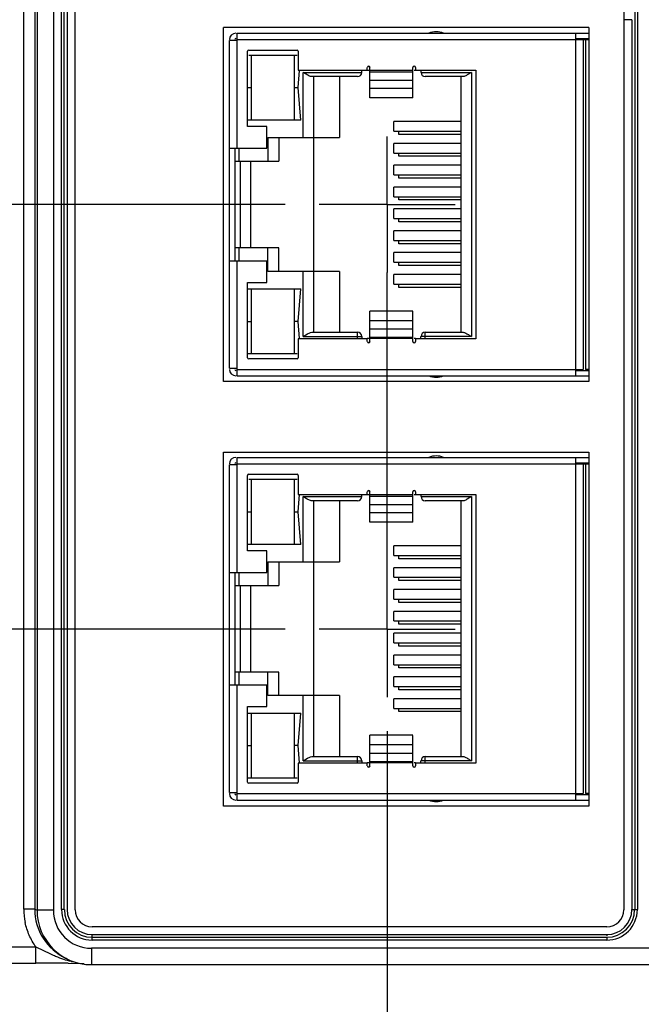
# Model space of a CAD drawing. Header units: inches. Extents: x 0 to 34, y 0 to 22.
# Tile 17 of 67: x 9 to 10.2, y 14.7 to 16.5. Entities that reach past the tile are written whole.
import ezdxf

# ---------------------------------------------------------------- set-up
doc = ezdxf.new("R2010")
doc.units = ezdxf.units.IN
doc.header["$LTSCALE"] = 1.87
doc.header["$MEASUREMENT"] = 0
doc.linetypes.add('CENTER', pattern=[0.6, 0.375, -0.075, 0.075, -0.075])
doc.layers.get('0').update_dxf_attribs({"linetype": 'CONTINUOUS'})
doc.layers.add('DEFAULT_1', color=7, linetype='CENTER')
doc.layers.add('DIMENSIONS', color=7, linetype='CONTINUOUS')
doc.styles.get("Standard").update_dxf_attribs({"font": 'txt', "width": 0.8})
doc.dimstyles.new('DIMSTYLE_1', dxfattribs={"dimtxt": 0.125, "dimasz": 0.18, "dimexe": 0.18, "dimexo": 0.0625, "dimgap": 0.09, "dimtad": 0, "dimtih": 1, "dimtoh": 1, "dimzin": 4, "dimdsep": 46, "dimtxsty": 'STANDARD', "dimblk": '_FILLED', "dimblk1": '_FILLED', "dimblk2": '_FILLED', "dimcen": 0.09, "dimadec": 0, "dimazin": 0, "dimtp": 0.01, "dimtm": 0.01, "dimtfac": 1, "dimtofl": 0, "dimtmove": 0, "dimatfit": 3, "dimldrblk": '_FILLED', "dimfxl": 1, "dimtolj": 1, "dimtzin": 4, "dimarcsym": 0})
doc.dimstyles.new('DIMSTYLE_2', dxfattribs={"dimtxt": 0.125, "dimasz": 0.18, "dimexe": 0.18, "dimexo": 0.0625, "dimgap": 0.09, "dimtad": 0, "dimtih": 1, "dimtoh": 1, "dimdec": 3, "dimzin": 4, "dimdsep": 46, "dimtxsty": 'STANDARD', "dimblk": '_FILLED', "dimblk1": '_FILLED', "dimblk2": '_FILLED', "dimcen": 0.09, "dimadec": 0, "dimazin": 0, "dimtp": 0.01, "dimtm": 0.01, "dimtfac": 1, "dimtdec": 3, "dimtofl": 0, "dimtmove": 0, "dimatfit": 3, "dimldrblk": '_FILLED', "dimfxl": 1, "dimtolj": 1, "dimtzin": 4, "dimarcsym": 0})

# ---------------------------------------------------------------- blocks, each defined once
blk = doc.blocks.new('*D18')
at = {"layer": 'DIMENSIONS', "color": 2, "linetype": 'CONTINUOUS'}
blk.add_line((9.6853, 15.208), (9.6853, 14.0749), dxfattribs=at)
at = {"layer": 'DIMENSIONS', "color": 2, "linetype": 'CONTINUOUS', "insert": (9.6228, 14.0124), "char_height": 0.125, "width": 1.125, "attachment_point": 3, "rotation": 90, "line_spacing_factor": 0.9}
blk.add_mtext('3.67{\\Ftxt.shx;\\W1.000000;\\H0.125000; }[93.3]', dxfattribs=at)
blk = doc.blocks.new('_FILLED')
at = {"color": 0, "linetype": 'BYBLOCK'}
blk.add_solid([(0, 0), (-1, 0.174), (-1, -0.174)], dxfattribs=at)
blk = doc.blocks.new('*D19')
at = {"layer": 'DIMENSIONS', "color": 2, "linetype": 'CONTINUOUS'}
blk.add_line((10.2943, 14.97), (10.2943, 14.0749), dxfattribs=at)
at = {"layer": 'DIMENSIONS', "color": 2, "linetype": 'CONTINUOUS', "insert": (10.2318, 14.0124), "char_height": 0.125, "width": 1.225, "attachment_point": 3, "rotation": 90, "line_spacing_factor": 0.9}
blk.add_mtext('4.28{\\Ftxt.shx;\\W1.000000;\\H0.125000; }[108.8]', dxfattribs=at)
blk = doc.blocks.new('*D20')
at = {"layer": 'DIMENSIONS', "color": 2, "linetype": 'CONTINUOUS'}
blk.add_line((10.8083, 14.968), (10.8083, 14.0749), dxfattribs=at)
at = {"layer": 'DIMENSIONS', "color": 2, "linetype": 'CONTINUOUS', "insert": (10.7458, 14.0124), "char_height": 0.125, "width": 1.225, "attachment_point": 3, "rotation": 90, "line_spacing_factor": 0.9}
blk.add_mtext('4.80{\\Ftxt.shx;\\W1.000000;\\H0.125000; }[121.8]', dxfattribs=at)
blk = doc.blocks.new('*D24')
at = {"layer": 'DIMENSIONS', "color": 2, "linetype": 'CONTINUOUS'}
blk.add_line((11.4433, 14.753), (11.4433, 14.0749), dxfattribs=at)
at = {"layer": 'DIMENSIONS', "color": 2, "linetype": 'CONTINUOUS', "insert": (11.3808, 14.0124), "char_height": 0.125, "width": 1.225, "attachment_point": 3, "rotation": 90, "line_spacing_factor": 0.9}
blk.add_mtext('5.43{\\Ftxt.shx;\\W1.000000;\\H0.125000; }[137.9]', dxfattribs=at)
blk = doc.blocks.new('*D25')
at = {"layer": 'DIMENSIONS', "color": 2, "linetype": 'CONTINUOUS'}
blk.add_line((16.2493, 15.239), (16.2493, 14.0749), dxfattribs=at)
at = {"layer": 'DIMENSIONS', "color": 2, "linetype": 'CONTINUOUS', "insert": (16.1868, 14.0124), "char_height": 0.125, "width": 1.125, "attachment_point": 3, "rotation": 90, "line_spacing_factor": 0.9}
blk.add_mtext('10.24{\\Ftxt.shx;\\W1.000000;\\H0.125000; }[260]', dxfattribs=at)
blk = doc.blocks.new('*D26')
at = {"layer": 'DIMENSIONS', "color": 2, "linetype": 'CONTINUOUS'}
blk.add_line((19.0763, 15.455), (19.0763, 14.0749), dxfattribs=at)
at = {"layer": 'DIMENSIONS', "color": 2, "linetype": 'CONTINUOUS', "insert": (19.0138, 14.0124), "char_height": 0.125, "width": 1.325, "attachment_point": 3, "rotation": 90, "line_spacing_factor": 0.9}
blk.add_mtext('13.06{\\Ftxt.shx;\\W1.000000;\\H0.125000; }[331.8]', dxfattribs=at)
blk = doc.blocks.new('*D27')
at = {"layer": 'DIMENSIONS', "color": 2, "linetype": 'CONTINUOUS'}
blk.add_line((20.1763, 15.455), (20.1763, 14.0749), dxfattribs=at)
at = {"layer": 'DIMENSIONS', "color": 2, "linetype": 'CONTINUOUS', "insert": (20.1138, 14.0124), "char_height": 0.125, "width": 1.325, "attachment_point": 3, "rotation": 90, "line_spacing_factor": 0.9}
blk.add_mtext('14.16{\\Ftxt.shx;\\W1.000000;\\H0.125000; }[359.8]', dxfattribs=at)
blk = doc.blocks.new('*D28')
at = {"layer": 'DIMENSIONS', "color": 2, "linetype": 'CONTINUOUS'}
blk.add_line((21.9073, 14.8083), (21.9073, 14.0749), dxfattribs=at)
at = {"layer": 'DIMENSIONS', "color": 2, "linetype": 'CONTINUOUS', "insert": (21.8448, 14.0124), "char_height": 0.125, "width": 1.325, "attachment_point": 3, "rotation": 90, "line_spacing_factor": 0.9}
blk.add_mtext('15.90{\\Ftxt.shx;\\W1.000000;\\H0.125000; }[403.7]', dxfattribs=at)
blk = doc.blocks.new('*D39')
at = {"layer": 'DIMENSIONS', "color": 2, "linetype": 'CONTINUOUS'}
for p, q in [((6.8658, 15.3956), (6.5699, 15.1009)), ((9.4977, 15.3956), (6.8658, 15.3956)), ((6.5699, 15.1009), (5.3248, 15.1009))]:
    blk.add_line(p, q, dxfattribs=at)
at = {"layer": 'DIMENSIONS', "color": 2, "linetype": 'CONTINUOUS', "insert": (5.2623, 15.1634), "char_height": 0.125, "width": 1.225, "attachment_point": 3, "line_spacing_factor": 0.9}
blk.add_mtext('.633{\\Ftxt.shx;\\W1.000000;\\H0.125000; }[16.09]', dxfattribs=at)
blk = doc.blocks.new('*D42')
at = {"layer": 'DIMENSIONS', "color": 2, "linetype": 'CONTINUOUS'}
for p, q in [((6.7945, 16.1766), (6.6198, 15.9993)), ((9.4977, 16.1766), (6.7945, 16.1766)), ((6.6198, 15.9993), (5.3248, 15.9993))]:
    blk.add_line(p, q, dxfattribs=at)
at = {"layer": 'DIMENSIONS', "color": 2, "linetype": 'CONTINUOUS', "insert": (5.2623, 16.0618), "char_height": 0.125, "width": 1.325, "attachment_point": 3, "line_spacing_factor": 0.9}
blk.add_mtext('1.414{\\Ftxt.shx;\\W1.000000;\\H0.125000; }[35.92]', dxfattribs=at)
blk = doc.blocks.new('*D44')
at = {"layer": 'DIMENSIONS', "color": 2, "linetype": 'CONTINUOUS'}
blk.add_line((9.3187, 17.0056), (5.3248, 17.0056), dxfattribs=at)
at = {"layer": 'DIMENSIONS', "color": 2, "linetype": 'CONTINUOUS', "insert": (5.2623, 17.0681), "char_height": 0.125, "width": 1.325, "attachment_point": 3, "line_spacing_factor": 0.9}
blk.add_mtext('2.243{\\Ftxt.shx;\\W1.000000;\\H0.125000; }[56.98]', dxfattribs=at)
blk = doc.blocks.new('*D46')
at = {"layer": 'DIMENSIONS', "color": 2, "linetype": 'CONTINUOUS'}
blk.add_line((10.1887, 18.0266), (5.3248, 18.0266), dxfattribs=at)
at = {"layer": 'DIMENSIONS', "color": 2, "linetype": 'CONTINUOUS', "insert": (5.2623, 18.0891), "char_height": 0.125, "width": 1.325, "attachment_point": 3, "line_spacing_factor": 0.9}
blk.add_mtext('3.264{\\Ftxt.shx;\\W1.000000;\\H0.125000; }[82.91]', dxfattribs=at)

msp = doc.modelspace()

# ---------------------------------------------------------------- linework, layer by layer
at = {"color": 7, "linetype": 'CONTINUOUS'}
for p, q in [((9.0178, 14.8811), (9.0178, 18.112)), ((9.0378, 18.112), (9.0378, 14.8811)), ((9.0421, 18.1142), (9.0421, 14.879)), ((9.0721, 18.1142), (9.0721, 14.879)), ((9.0871, 14.8802), (9.0871, 18.113)), ((9.0921, 14.8802), (9.0921, 18.113)), ((9.0973, 18.113), (9.0973, 14.8802)), ((9.1121, 14.8796), (9.1121, 18.1136)), ((10.1201, 18.1136), (10.1201, 14.8796)), ((10.1401, 18.113), (10.1401, 14.8802)), ((10.1451, 18.113), (10.1451, 14.8802)), ((10.1349, 16.5163), (10.1201, 16.5163)), ((10.1349, 16.5163), (10.1349, 14.8802)), ((9.3846, 15.8511), (9.3846, 16.5021)), ((10.0556, 16.5021), (9.3846, 16.5021)), ((10.0556, 16.5021), (10.0556, 15.8511)), ((9.3955, 15.8754), (9.3955, 16.4778)), ((9.4093, 16.4778), (9.3955, 16.4778)), ((9.4093, 16.4916), (9.4093, 16.2799)), ((9.4093, 16.4916), (10.0556, 16.4916)), ((9.4093, 16.4797), (10.0556, 16.4797)), ((10.0318, 15.8616), (10.0318, 16.4916)), ((10.0318, 16.4817), (10.0556, 16.4817)), ((10.0455, 16.4797), (10.0455, 15.8734)), ((10.0495, 16.4797), (10.0495, 15.8734)), ((9.429, 16.3199), (9.429, 16.4585)), ((9.431, 16.4605), (9.52, 16.4605)), ((9.5219, 16.4585), (9.5219, 16.4234)), ((9.431, 16.4514), (9.52, 16.4514)), ((9.4361, 16.3317), (9.4361, 16.4514)), ((9.5148, 16.4514), (9.5148, 16.3317)), ((9.5218, 16.3916), (9.5244, 16.4232)), ((9.5219, 16.4234), (9.6489, 16.4234)), ((9.531, 16.2996), (9.531, 16.4195)), ((9.531, 16.4195), (9.6389, 16.4195)), ((9.5351, 16.4169), (9.531, 16.4195)), ((9.6389, 16.4195), (9.6389, 16.4233)), ((9.6489, 16.4234), (9.6489, 16.4285)), ((9.6514, 16.4227), (9.6489, 16.4227)), ((9.6538, 16.3725), (9.6538, 16.4285)), ((9.6538, 16.4233), (9.7326, 16.4233)), ((9.6538, 16.4206), (9.7326, 16.4206)), ((9.7326, 16.3725), (9.7326, 16.4285)), ((9.7375, 16.4227), (9.735, 16.4227)), ((9.7375, 16.4285), (9.7375, 16.4234)), ((9.7375, 16.4234), (9.8483, 16.4234)), ((9.7475, 16.4233), (9.7475, 16.4195)), ((9.7475, 16.4195), (9.8404, 16.4195)), ((9.8404, 16.4195), (9.8326, 16.4147)), ((9.8404, 16.4195), (9.8404, 15.9337)), ((9.8483, 16.4234), (9.8483, 15.9297)), ((9.631, 16.4116), (9.5467, 16.4116)), ((9.5507, 15.9416), (9.5507, 16.4116)), ((9.5979, 16.4116), (9.5979, 16.2996)), ((9.6538, 16.4052), (9.7326, 16.4052)), ((9.8247, 16.4116), (9.7554, 16.4116)), ((9.8207, 16.4116), (9.8207, 15.9416)), ((9.8268, 16.412), (9.8247, 16.4116)), ((9.4292, 16.3916), (9.4361, 16.3916)), ((9.5148, 16.3916), (9.5218, 16.3916)), ((9.5267, 16.3317), (9.5218, 16.3916)), ((9.6538, 16.3903), (9.7326, 16.3903)), ((9.7326, 16.3725), (9.6538, 16.3725)), ((9.5267, 16.3317), (9.429, 16.3317)), ((9.6978, 16.3112), (9.6978, 16.329)), ((9.8207, 16.329), (9.6978, 16.329)), ((9.4644, 16.3199), (9.429, 16.3199)), ((9.4644, 16.2799), (9.4644, 16.3199)), ((9.6978, 16.3112), (9.8207, 16.3112)), ((9.7066, 16.3053), (9.7066, 16.3112)), ((9.4664, 16.2996), (9.4664, 16.2563)), ((9.4664, 16.2996), (9.5979, 16.2996)), ((9.4861, 16.2996), (9.4861, 16.2563)), ((9.8207, 16.3053), (9.7066, 16.3053)), ((9.3955, 16.2799), (9.4644, 16.2799)), ((9.4054, 16.2799), (9.4054, 16.0732)), ((9.4133, 16.2563), (9.4133, 16.2799)), ((9.6978, 16.2711), (9.6978, 16.2888)), ((9.8207, 16.2888), (9.6978, 16.2888)), ((9.4054, 16.2563), (9.4861, 16.2563)), ((9.4157, 16.0969), (9.4157, 16.2563)), ((9.4349, 16.0969), (9.4349, 16.2563)), ((9.6978, 16.2711), (9.8207, 16.2711)), ((9.7066, 16.2652), (9.7066, 16.2711)), ((9.8207, 16.2652), (9.7066, 16.2652)), ((9.6978, 16.2309), (9.6978, 16.2486)), ((9.8207, 16.2486), (9.6978, 16.2486)), ((9.6978, 16.2309), (9.8207, 16.2309)), ((9.7066, 16.225), (9.7066, 16.2309)), ((9.8207, 16.225), (9.7066, 16.225)), ((9.6978, 16.1908), (9.6978, 16.2085)), ((9.8207, 16.2085), (9.6978, 16.2085)), ((9.6978, 16.1908), (9.8207, 16.1908)), ((9.7066, 16.1849), (9.7066, 16.1908)), ((9.8207, 16.1849), (9.7066, 16.1849)), ((9.6978, 16.1506), (9.6978, 16.1683)), ((9.8207, 16.1683), (9.6978, 16.1683)), ((9.6978, 16.1506), (9.8207, 16.1506)), ((9.7066, 16.1447), (9.7066, 16.1506)), ((9.8207, 16.1447), (9.7066, 16.1447)), ((9.6978, 16.1105), (9.6978, 16.1282)), ((9.8207, 16.1282), (9.6978, 16.1282)), ((9.4861, 16.0969), (9.4054, 16.0969)), ((9.4133, 16.0732), (9.4133, 16.0969)), ((9.4664, 16.0536), (9.4664, 16.0969)), ((9.4861, 16.0536), (9.4861, 16.0969)), ((9.6978, 16.1105), (9.8207, 16.1105)), ((9.7066, 16.1045), (9.7066, 16.1105)), ((9.8207, 16.1045), (9.7066, 16.1045)), ((9.6978, 16.0703), (9.6978, 16.088)), ((9.8207, 16.088), (9.6978, 16.088)), ((9.3955, 16.0732), (9.4644, 16.0732)), ((9.4093, 16.0732), (9.4093, 15.8616)), ((9.4644, 16.0333), (9.4644, 16.0732)), ((9.6978, 16.0703), (9.8207, 16.0703)), ((9.7066, 16.0644), (9.7066, 16.0703)), ((9.8207, 16.0644), (9.7066, 16.0644)), ((9.5979, 16.0536), (9.4664, 16.0536)), ((9.531, 15.9337), (9.531, 16.0536)), ((9.5979, 16.0536), (9.5979, 15.9416)), ((9.6978, 16.0301), (9.6978, 16.0479)), ((9.8207, 16.0479), (9.6978, 16.0479)), ((9.429, 15.8947), (9.429, 16.0333)), ((9.429, 16.0333), (9.4644, 16.0333)), ((9.429, 16.0215), (9.5267, 16.0215)), ((9.4361, 15.9018), (9.4361, 16.0215)), ((9.5148, 16.0215), (9.5148, 15.9018)), ((9.5218, 15.9616), (9.5267, 16.0215)), ((9.6978, 16.0301), (9.8207, 16.0301)), ((9.7066, 16.0242), (9.7066, 16.0301)), ((9.8207, 16.0242), (9.7066, 16.0242)), ((9.6538, 15.9247), (9.6538, 15.9807)), ((9.7326, 15.9807), (9.6538, 15.9807)), ((9.7326, 15.9247), (9.7326, 15.9805)), ((9.4292, 15.9616), (9.4361, 15.9616)), ((9.5218, 15.9616), (9.5148, 15.9616)), ((9.5244, 15.9299), (9.5218, 15.9616)), ((9.7326, 15.9629), (9.6538, 15.9629)), ((9.531, 15.9337), (9.5388, 15.9385)), ((9.531, 15.9337), (9.6389, 15.9337)), ((9.5446, 15.9412), (9.5467, 15.9416)), ((9.5467, 15.9416), (9.631, 15.9416)), ((9.631, 15.9305), (9.631, 15.9416)), ((9.6389, 15.9337), (9.6389, 15.9305)), ((9.6489, 15.9305), (9.6514, 15.9305)), ((9.6538, 15.948), (9.7326, 15.948)), ((9.6538, 15.9326), (9.7326, 15.9326)), ((9.735, 15.9305), (9.7375, 15.9305)), ((9.7475, 15.9305), (9.7475, 15.9337)), ((9.8404, 15.9337), (9.7475, 15.9337)), ((9.7554, 15.9305), (9.7554, 15.9416)), ((9.7554, 15.9416), (9.8247, 15.9416)), ((9.8363, 15.9363), (9.8404, 15.9337)), ((9.5219, 15.9297), (9.5219, 15.8947)), ((9.6489, 15.9297), (9.5219, 15.9297)), ((9.6489, 15.9247), (9.6489, 15.9297)), ((9.7326, 15.9299), (9.6538, 15.9299)), ((9.7375, 15.9297), (9.7375, 15.9247)), ((9.8483, 15.9297), (9.7375, 15.9297)), ((9.52, 15.9018), (9.429, 15.9018)), ((9.52, 15.8927), (9.431, 15.8927)), ((9.3955, 15.8754), (9.4093, 15.8754)), ((9.4093, 15.8734), (10.0455, 15.8734)), ((9.4093, 15.8616), (10.0556, 15.8616)), ((10.0318, 15.8715), (10.0556, 15.8715)), ((10.0556, 15.8734), (10.0495, 15.8734)), ((10.0556, 15.8511), (9.3846, 15.8511)), ((9.3846, 15.0701), (9.3846, 15.7211)), ((9.3846, 15.7211), (10.0556, 15.7211)), ((10.0556, 15.7211), (10.0556, 15.0701)), ((9.3955, 15.0954), (9.3955, 15.6978)), ((9.4093, 15.6978), (9.3955, 15.6978)), ((9.4093, 15.7116), (9.4093, 15.4999)), ((9.4093, 15.7116), (10.0556, 15.7116)), ((9.4093, 15.6997), (10.0556, 15.6997)), ((10.0318, 15.0816), (10.0318, 15.7116)), ((10.0318, 15.7017), (10.0556, 15.7017)), ((10.0455, 15.6997), (10.0455, 15.0934)), ((10.0495, 15.6997), (10.0495, 15.0934)), ((9.429, 15.5399), (9.429, 15.6785)), ((9.431, 15.6805), (9.52, 15.6805)), ((9.5219, 15.6785), (9.5219, 15.6434)), ((9.431, 15.6714), (9.52, 15.6714)), ((9.4361, 15.5517), (9.4361, 15.6714)), ((9.5148, 15.6714), (9.5148, 15.5517)), ((9.5218, 15.6116), (9.5244, 15.6432)), ((9.5219, 15.6434), (9.6489, 15.6434)), ((9.6389, 15.6395), (9.6389, 15.6433)), ((9.6489, 15.6434), (9.6489, 15.6485)), ((9.6514, 15.6427), (9.6489, 15.6427)), ((9.6538, 15.5925), (9.6538, 15.6485)), ((9.6538, 15.6433), (9.7326, 15.6433)), ((9.7326, 15.5925), (9.7326, 15.6485)), ((9.7375, 15.6427), (9.735, 15.6427)), ((9.7375, 15.6485), (9.7375, 15.6434)), ((9.7375, 15.6434), (9.8483, 15.6434)), ((9.7475, 15.6433), (9.7475, 15.6395)), ((9.8483, 15.6434), (9.8483, 15.1497)), ((9.531, 15.5196), (9.531, 15.6395)), ((9.531, 15.6395), (9.6389, 15.6395)), ((9.5351, 15.6369), (9.531, 15.6395)), ((9.631, 15.6316), (9.5467, 15.6316)), ((9.5507, 15.1616), (9.5507, 15.6316)), ((9.5979, 15.6316), (9.5979, 15.5196)), ((9.6538, 15.6406), (9.7326, 15.6406)), ((9.6538, 15.6252), (9.7326, 15.6252)), ((9.7475, 15.6395), (9.8404, 15.6395)), ((9.8247, 15.6316), (9.7554, 15.6316)), ((9.8207, 15.6316), (9.8207, 15.1616)), ((9.8268, 15.632), (9.8247, 15.6316)), ((9.8404, 15.6395), (9.8326, 15.6347)), ((9.8404, 15.6395), (9.8404, 15.1537)), ((9.4292, 15.6116), (9.4361, 15.6116)), ((9.5148, 15.6116), (9.5218, 15.6116)), ((9.5267, 15.5517), (9.5218, 15.6116)), ((9.6538, 15.6103), (9.7326, 15.6103)), ((9.7326, 15.5925), (9.6538, 15.5925)), ((9.5267, 15.5517), (9.429, 15.5517)), ((9.4644, 15.5399), (9.429, 15.5399)), ((9.4644, 15.4999), (9.4644, 15.5399)), ((9.6978, 15.5312), (9.6978, 15.549)), ((9.8207, 15.549), (9.6978, 15.549)), ((9.4664, 15.5196), (9.4664, 15.4763)), ((9.4664, 15.5196), (9.5979, 15.5196)), ((9.4861, 15.5196), (9.4861, 15.4763)), ((9.6978, 15.5312), (9.8207, 15.5312)), ((9.7066, 15.5253), (9.7066, 15.5312)), ((9.8207, 15.5253), (9.7066, 15.5253)), ((9.3955, 15.4999), (9.4644, 15.4999)), ((9.4054, 15.4999), (9.4054, 15.2932)), ((9.4133, 15.4763), (9.4133, 15.4999)), ((9.6978, 15.4911), (9.6978, 15.5088)), ((9.8207, 15.5088), (9.6978, 15.5088)), ((9.6978, 15.4911), (9.8207, 15.4911)), ((9.7066, 15.4852), (9.7066, 15.4911)), ((9.8207, 15.4852), (9.7066, 15.4852)), ((9.4054, 15.4763), (9.4861, 15.4763)), ((9.4157, 15.3169), (9.4157, 15.4763)), ((9.4349, 15.3169), (9.4349, 15.4763)), ((9.6978, 15.4509), (9.6978, 15.4686)), ((9.8207, 15.4686), (9.6978, 15.4686)), ((9.6978, 15.4509), (9.8207, 15.4509)), ((9.7066, 15.445), (9.7066, 15.4509)), ((9.8207, 15.445), (9.7066, 15.445)), ((9.6978, 15.4108), (9.6978, 15.4285)), ((9.8207, 15.4285), (9.6978, 15.4285)), ((9.6978, 15.4108), (9.8207, 15.4108)), ((9.7066, 15.4049), (9.7066, 15.4108)), ((9.6978, 15.3706), (9.6978, 15.3883)), ((9.8207, 15.3883), (9.6978, 15.3883)), ((9.8207, 15.4049), (9.7066, 15.4049)), ((9.6978, 15.3706), (9.8207, 15.3706)), ((9.7066, 15.3647), (9.7066, 15.3706)), ((9.8207, 15.3647), (9.7066, 15.3647)), ((9.6978, 15.3305), (9.6978, 15.3482)), ((9.8207, 15.3482), (9.6978, 15.3482)), ((9.4861, 15.3169), (9.4054, 15.3169)), ((9.4133, 15.2932), (9.4133, 15.3169)), ((9.4664, 15.2736), (9.4664, 15.3169)), ((9.4861, 15.2736), (9.4861, 15.3169)), ((9.6978, 15.3305), (9.8207, 15.3305)), ((9.7066, 15.3245), (9.7066, 15.3305)), ((9.8207, 15.3245), (9.7066, 15.3245)), ((9.6978, 15.2903), (9.6978, 15.308)), ((9.8207, 15.308), (9.6978, 15.308)), ((9.3955, 15.2932), (9.4644, 15.2932)), ((9.4093, 15.2932), (9.4093, 15.0816)), ((9.4644, 15.2533), (9.4644, 15.2932)), ((9.6978, 15.2903), (9.8207, 15.2903)), ((9.7066, 15.2844), (9.7066, 15.2903)), ((9.8207, 15.2844), (9.7066, 15.2844)), ((9.5979, 15.2736), (9.4664, 15.2736)), ((9.531, 15.1537), (9.531, 15.2736)), ((9.5979, 15.2736), (9.5979, 15.1616)), ((9.6978, 15.2501), (9.6978, 15.2679)), ((9.8207, 15.2679), (9.6978, 15.2679)), ((9.429, 15.1147), (9.429, 15.2533)), ((9.429, 15.2533), (9.4644, 15.2533)), ((9.6978, 15.2501), (9.8207, 15.2501)), ((9.7066, 15.2442), (9.7066, 15.2501)), ((9.8207, 15.2442), (9.7066, 15.2442)), ((9.429, 15.2415), (9.5267, 15.2415)), ((9.4361, 15.1218), (9.4361, 15.2415)), ((9.5148, 15.2415), (9.5148, 15.1218)), ((9.5218, 15.1816), (9.5267, 15.2415)), ((9.6538, 15.1447), (9.6538, 15.2007)), ((9.7326, 15.2007), (9.6538, 15.2007)), ((9.7326, 15.1447), (9.7326, 15.2005)), ((9.4292, 15.1816), (9.4361, 15.1816)), ((9.5218, 15.1816), (9.5148, 15.1816)), ((9.5244, 15.1499), (9.5218, 15.1816)), ((9.7326, 15.1829), (9.6538, 15.1829)), ((9.531, 15.1537), (9.5388, 15.1585)), ((9.531, 15.1537), (9.6389, 15.1537)), ((9.5446, 15.1612), (9.5467, 15.1616)), ((9.5467, 15.1616), (9.631, 15.1616)), ((9.631, 15.1505), (9.631, 15.1616)), ((9.6389, 15.1537), (9.6389, 15.1505)), ((9.6538, 15.168), (9.7326, 15.168)), ((9.6538, 15.1526), (9.7326, 15.1526)), ((9.7475, 15.1505), (9.7475, 15.1537)), ((9.8404, 15.1537), (9.7475, 15.1537)), ((9.7554, 15.1505), (9.7554, 15.1616)), ((9.7554, 15.1616), (9.8247, 15.1616)), ((9.8363, 15.1563), (9.8404, 15.1537)), ((9.5219, 15.1497), (9.5219, 15.1147)), ((9.6489, 15.1497), (9.5219, 15.1497)), ((9.6489, 15.1505), (9.6514, 15.1505)), ((9.6489, 15.1447), (9.6489, 15.1497)), ((9.7326, 15.1499), (9.6538, 15.1499)), ((9.735, 15.1505), (9.7375, 15.1505)), ((9.7375, 15.1497), (9.7375, 15.1447)), ((9.8483, 15.1497), (9.7375, 15.1497)), ((9.52, 15.1218), (9.429, 15.1218)), ((9.52, 15.1127), (9.431, 15.1127)), ((9.3955, 15.0954), (9.4093, 15.0954)), ((9.4093, 15.0934), (10.0455, 15.0934)), ((9.4093, 15.0816), (10.0556, 15.0816)), ((10.0318, 15.0915), (10.0556, 15.0915)), ((10.0556, 15.0934), (10.0495, 15.0934)), ((10.0556, 15.0701), (9.3846, 15.0701)), ((9.0378, 14.8811), (9.0178, 14.8811)), ((9.0378, 14.8811), (9.0421, 14.879)), ((9.0721, 14.879), (9.0421, 14.879)), ((9.0921, 14.8802), (9.0871, 14.8802)), ((10.1349, 14.8802), (10.1451, 14.8802)), ((10.0891, 14.8486), (9.1431, 14.8486)), ((9.1433, 14.824), (9.1433, 14.8342)), ((9.1433, 14.8342), (10.0889, 14.8342)), ((10.0889, 14.829), (9.1433, 14.829)), ((10.0889, 14.8342), (10.0889, 14.8317)), ((10.0889, 14.829), (10.0889, 14.824)), ((6.1234, 14.8116), (9.04, 14.8116)), ((9.04, 14.7816), (9.04, 14.8116)), ((9.04, 14.8116), (9.067, 14.7986)), ((9.1421, 14.809), (9.1421, 14.779)), ((10.1817, 14.809), (9.1421, 14.809)), ((10.0889, 14.824), (9.1433, 14.824)), ((9.0974, 14.7895), (9.0931, 14.7917)), ((6.1234, 14.7816), (9.04, 14.7816)), ((9.0991, 14.7814), (9.1285, 14.7812)), ((9.1421, 14.779), (10.1817, 14.779))]:
    msp.add_line(p, q, dxfattribs=at)
for centre, radius, start, end in [((9.7755, 16.4578), 0.0365, 68.1891, 111.8109), ((9.4074, 16.4797), 0.0118, 90, 180), ((9.4074, 16.4797), 0.00197, 90, 180), ((9.431, 16.4585), 0.00197, 90, 180), ((9.52, 16.4585), 0.00197, 0, 90), ((9.631, 16.4195), 0.00787, 270, 360), ((9.6514, 16.4285), 0.00246, 0, 180), ((9.735, 16.4285), 0.00246, 0, 180), ((9.7554, 16.4195), 0.00787, 180, 270), ((9.631, 15.9337), 0.00787, 0, 90), ((9.7554, 15.9337), 0.00787, 90, 180), ((9.6514, 15.9247), 0.00246, 180, 360), ((9.735, 15.9247), 0.00246, 180, 360), ((9.431, 15.8947), 0.00197, 180, 270), ((9.52, 15.8947), 0.00197, 270, 360), ((9.4074, 15.8734), 0.0118, 180, 270), ((9.4074, 15.8734), 0.00197, 180, 270), ((9.7755, 15.8954), 0.0365, 248.1891, 291.8109), ((9.7755, 15.6778), 0.0365, 68.1891, 111.8109), ((9.4074, 15.6997), 0.0118, 90, 180), ((9.4074, 15.6997), 0.00197, 90, 180), ((9.431, 15.6785), 0.00197, 90, 180), ((9.52, 15.6785), 0.00197, 0, 90), ((9.6514, 15.6485), 0.00246, 0, 180), ((9.735, 15.6485), 0.00246, 0, 180), ((9.631, 15.6395), 0.00787, 270, 360), ((9.7554, 15.6395), 0.00787, 180, 270), ((9.631, 15.1537), 0.00787, 0, 90), ((9.7554, 15.1537), 0.00787, 90, 180), ((9.6514, 15.1447), 0.00246, 180, 360), ((9.735, 15.1447), 0.00246, 180, 360), ((9.431, 15.1147), 0.00197, 180, 270), ((9.52, 15.1147), 0.00197, 270, 360), ((9.4074, 15.0934), 0.0118, 180, 270), ((9.4074, 15.0934), 0.00197, 180, 270), ((9.7755, 15.1154), 0.0365, 248.1891, 291.8109), ((9.1394, 14.8813), 0.1216, 180.0808, 191.7493), ((9.1378, 14.8811), 0.1, 180.0412, 244.8705), ((9.1421, 14.879), 0.1, 180.027, 269.9813), ((9.1421, 14.879), 0.07, 180.0049, 270.0023), ((9.1433, 14.8802), 0.0561, 180, 270), ((9.1433, 14.8802), 0.051, 180, 270), ((9.1433, 14.8802), 0.046, 180, 270), ((9.1431, 14.8796), 0.031, 180, 270), ((10.0889, 14.8802), 0.0561, 270, 360), ((10.0889, 14.8802), 0.051, 270, 360), ((10.0889, 14.8802), 0.046, 270, 360), ((10.0891, 14.8796), 0.031, 270, 360), ((9.0295, -0.5912), 15.3727, 89.83682, 89.96066), ((9.042, 5.162), 9.6196, 89.66036, 89.81416), ((9.1395, 14.9305), 0.1495, 256.6649, 258.4784)]:
    msp.add_arc(centre, radius, start, end, dxfattribs=at)
for points, knots in [([(9.5467, 16.4116), (9.5459, 16.4116), (9.544, 16.4121), (9.5412, 16.4134), (9.5382, 16.415), (9.5362, 16.4163), (9.5351, 16.4169)], [0, 0, 0, 0, 0.200922, 0.443901, 0.714064, 1, 1, 1, 1]), ([(9.8326, 16.4147), (9.8316, 16.4142), (9.8297, 16.4131), (9.8278, 16.4123), (9.8268, 16.412)], [0, 0, 0, 0, 0.529022, 1, 1, 1, 1]), ([(9.5388, 15.9385), (9.5398, 15.939), (9.5417, 15.94), (9.5437, 15.9409), (9.5446, 15.9412)], [0, 0, 0, 0, 0.529022, 1, 1, 1, 1]), ([(9.8247, 15.9416), (9.8255, 15.9416), (9.8274, 15.9411), (9.8302, 15.9398), (9.8332, 15.9382), (9.8352, 15.9369), (9.8363, 15.9363)], [0, 0, 0, 0, 0.200923, 0.443902, 0.714064, 1, 1, 1, 1]), ([(9.5467, 15.6316), (9.5459, 15.6316), (9.544, 15.6321), (9.5412, 15.6334), (9.5382, 15.635), (9.5362, 15.6363), (9.5351, 15.6369)], [0, 0, 0, 0, 0.200922, 0.443902, 0.714064, 1, 1, 1, 1]), ([(9.8326, 15.6347), (9.8316, 15.6342), (9.8297, 15.6331), (9.8278, 15.6323), (9.8268, 15.632)], [0, 0, 0, 0, 0.529022, 1, 1, 1, 1]), ([(9.5388, 15.1585), (9.5398, 15.159), (9.5417, 15.16), (9.5437, 15.1609), (9.5446, 15.1612)], [0, 0, 0, 0, 0.529022, 1, 1, 1, 1]), ([(9.8247, 15.1616), (9.8255, 15.1616), (9.8274, 15.1611), (9.8302, 15.1598), (9.8332, 15.1582), (9.8352, 15.1569), (9.8363, 15.1563)], [0, 0, 0, 0, 0.200923, 0.443902, 0.714064, 1, 1, 1, 1]), ([(9.04, 14.8116), (9.0353, 14.8183), (9.0271, 14.8327), (9.022, 14.8485), (9.0203, 14.8565)], [0, 0, 0, 0, 0.499999, 1, 1, 1, 1]), ([(9.067, 14.7986), (9.0701, 14.7972), (9.0824, 14.7918), (9.0952, 14.7874), (9.105, 14.7851)], [0, 0, 0, 0, 0.251635, 1, 1, 1, 1])]:
    msp.add_open_spline(points, degree=3, knots=knots, dxfattribs=at)
at = {"layer": 'DEFAULT_1', "color": 7, "linetype": 'CENTER'}
for p, q in [((9.6853, 16.1766), (9.6853, 16.3017)), ((9.6853, 16.1766), (9.5602, 16.1766)), ((9.6853, 16.1766), (9.6853, 16.0515)), ((9.6853, 16.1766), (9.8104, 16.1766)), ((9.6853, 15.3956), (9.6853, 16.0515)), ((9.6853, 15.3956), (9.5602, 15.3956)), ((9.6853, 15.3956), (9.6853, 15.2705)), ((9.6853, 15.3956), (9.8104, 15.3956))]:
    msp.add_line(p, q, dxfattribs=at)

# ---------------------------------------------------------------- dimensions: what is measured, and where the dimension line sits
at = {"layer": 'DIMENSIONS', "color": 2, "linetype": 'CONTINUOUS'}
for feature_location, offset, dtype, origin, dimstyle, picture, middle in [((10.1887, 18.0266), (-4.8639, 0), 0, (10.2512, 14.7624), 'DIMSTYLE_2', '*D46', (4.2998, 18.0266)), ((9.3187, 17.0056), (-3.9939, 0), 0, (9.3812, 14.7624), 'DIMSTYLE_2', '*D44', (4.2998, 17.0056)), ((9.4977, 16.1766), (-4.1729, -0.1773), 0, (9.5602, 14.7624), 'DIMSTYLE_2', '*D42', (4.2998, 15.9993)), ((19.0763, 15.455), (0, -1.3802), 1, (6.0123, 15.5175), 'DIMSTYLE_1', '*D26', (19.2107, 13.0817)), ((20.1763, 15.455), (0, -1.3802), 1, (6.0123, 15.5175), 'DIMSTYLE_1', '*D27', (20.3107, 13.0817)), ((9.4977, 15.3956), (-4.1729, -0.2948), 0, (9.5602, 14.7624), 'DIMSTYLE_2', '*D39', (4.3998, 15.1009)), ((16.2493, 15.239), (0, -1.1642), 1, (6.0123, 15.3015), 'DIMSTYLE_1', '*D25', (16.3837, 13.1817)), ((9.6853, 15.208), (0, -1.1332), 1, (6.0123, 15.2705), 'DIMSTYLE_1', '*D18', (9.7973, 13.2264)), ((10.2943, 14.97), (0, -0.8952), 1, (6.0123, 15.0325), 'DIMSTYLE_1', '*D19', (10.4287, 13.1764)), ((10.8083, 14.968), (0, -0.8932), 1, (6.0123, 15.0305), 'DIMSTYLE_1', '*D20', (10.9427, 13.1764)), ((21.90732, 14.80832), (0, -0.73346), 1, (6.01228, 14.87082), 'DIMSTYLE_1', '*D28', (22.04174, 13.08166)), ((11.4433, 14.753), (0, -0.6782), 1, (6.0123, 14.8155), 'DIMSTYLE_1', '*D24', (11.5777, 13.1764))]:
    dim = msp.add_ordinate_dim(feature_location=feature_location, offset=offset, dtype=dtype, origin=origin, dimstyle=dimstyle, dxfattribs=at)
    dim.commit()
    dim.dimension.update_dxf_attribs({"geometry": picture, "text_midpoint": middle})

doc.saveas('drawing.dxf')
